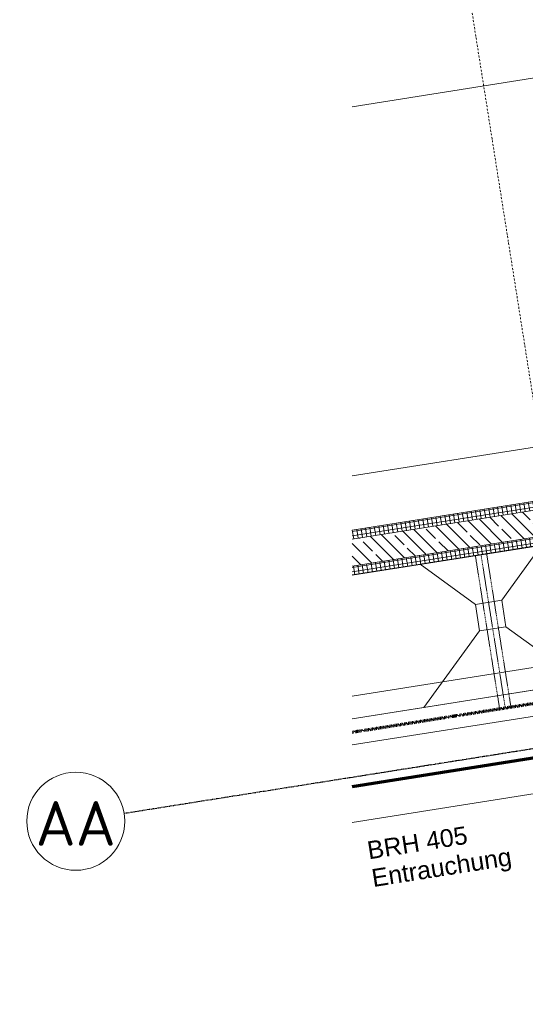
# Model space of a CAD drawing. Header units: millimetres. Extents: x 1523 to 75153, y -41886 to 10268.
# Tile 7 of 54: x 16299 to 19135, y -16506 to -10985. Entities that reach past the tile are written whole.
import ezdxf

# ---------------------------------------------------------------- set-up
doc = ezdxf.new("R2010")
doc.units = ezdxf.units.MM
for name, pattern in [('_Projekt 07 -  _  -  _  -  _  -', [7.5, 3.5, -2, 0, -2]), ('CAx_nichtHalbton', [20001.0584, 10000, -0.5292, 10000, -0.5292]), ('IMPORT-STRICHPUNKT _7_', [20, 10, -5, 0, -5]), ('IMPORT-VERDECKT _8_', [7.5, 5, -2.5]), ('Rasterlinie', [22.225, 12.7, -3.175, 3.175, -3.175])]:
    doc.linetypes.add(name, pattern=pattern)
for name, color, linetype, lineweight, true_color in [('10 VSI--Wärmeschutz _veritkal_', 7, 'Continuous', 13, 0x656565), ('20 A--Bodenplatte', 7, 'Continuous', 13, 0x656565), ('30 A--Träger _ Dachkonstruktion _Gitterrost_', 7, 'IMPORT-VERDECKT _8_', 13, 0x656565), ('65 V--Straßenbegrenzungslinie', 7, 'Continuous', 13, 0x656565), ('90 A--Achsraster _1_50_', 7, 'IMPORT-STRICHPUNKT _7_', 13, 0x656565), ('Neubau_10 A--Wand außen _ Luft-_Lichtschacht', 7, 'Continuous', 13, 0x656565), ('Neubau_10 A--Wand außen _tragend_', 7, 'Continuous', 13, 0x656565), ('Neubau_20 A--Bodenplatte', 7, 'Continuous', 13, 0x656565), ('Neubau_20 A--Gründungsbelag', 7, 'Continuous', 13, 0x656565), ('Xref_706_5_--_ÜP_-1_000_16_Übersichtsplan UG_IFC 2025_01_13_dwg', 7, 'Continuous', 13, 0x767676), ('XX', 7, 'Continuous', 18, 0x804040)]:
    doc.layers.add(name, color=color, linetype=linetype, lineweight=lineweight, true_color=true_color)
doc.layers.add('S-GRID-____-IDEN', color=7, linetype='Continuous', lineweight=9)
doc.layers.add('S-GRID-____-OTLN', color=7, linetype='Continuous', lineweight=9)
doc.styles.add('Arial_3', font='arial.ttf', dxfattribs={"height": 100})
doc.styles.add('ISOCPEUR_1', font='isocpeur.ttf', dxfattribs={"height": 250})
pattern_1 = [(275.336, (0, 0), (24.891662, 2.324905), []), (5.336, (0, 0), (-2.324905, 24.891662), [])]

# ---------------------------------------------------------------- blocks, each defined once
blk = doc.blocks.new('Xref_706_5_--_ÜP_-1_000_11_Übersichtsplan UG_IFC 2024_09_30_dwg_Rechteckige Fensteröffnung 27-41959968-SuD_-1UG gesamt Plot  - Blatt 2')
at = {"layer": '10 VSI--Wärmeschutz _veritkal_', "color": 9, "true_color": 0xcbcbcb, "flags": 128}
blk.add_lwpolyline([(538.3, 0), (-645, 0), (-645, 200), (570, 200)], dxfattribs=at)
blk = doc.blocks.new('Xref_706_5_--_ÜP_-1_000_11_Übersichtsplan UG_IFC 2024_09_30_dwg_1-Flügelfenster 27_2-V1-SuD_-1UG gesamt Plot  - Blatt 2')
at = {"layer": 'Neubau_10 A--Wand außen _tragend_', "color": 9, "true_color": 0xcbcbcb}
for p, q in [((675, 230), (-617.5, 230)), ((-581.1, 0), (595, 0)), ((595, -70), (-570, -70))]:
    blk.add_line(p, q, dxfattribs=at)
at = {"layer": 'Neubau_10 A--Wand außen _tragend_', "color": 9, "true_color": 0xcbcbcb, "flags": 128}
blk.add_lwpolyline([(-570, -70), (675, -70), (595, -70), (595, 0), (675, 0), (675, -20), (675, 0), (675, 180), (675, 230)], dxfattribs=at)
blk = doc.blocks.new('Xref_706_5_--_ÜP_-1_000_11_Übersichtsplan UG_IFC 2024_09_30_dwg_Standard-Rastermarker_7-41960560-SuD_-1UG gesamt Plot  - Blatt 2')
at = {"layer": '90 A--Achsraster _1_50_', "color": 9, "true_color": 0xcbcbcb}
blk.add_line((38626.4, 0), (93805.6, 0), dxfattribs=at)
blk = doc.blocks.new('Xref_706_5_--_ÜP_-1_000_11_Übersichtsplan UG_IFC 2024_09_30_dwg_Standard-Rastermarker_12-V4-SuD_-1UG gesamt Plot  - Blatt 2')
at = {"layer": '90 A--Achsraster _1_50_', "color": 9, "true_color": 0xcbcbcb}
blk.add_line((0, 0), (28500, 0), dxfattribs=at)
blk = doc.blocks.new('Xref_706_5_--_ÜP_-1_000_16_Übersichtsplan UG_IFC 2025_01_13_dwg-35469238-SuD_-1UG gesamt Plot  - Blatt 2')
at = {"layer": 'Neubau_10 A--Wand außen _ Luft-_Lichtschacht', "true_color": 0xcbcbcb}
h = blk.add_hatch(dxfattribs=at)
h.set_pattern_fill('FP_5', color=9, style=0, pattern_type=2)
h.set_pattern_definition(pattern_1)
h.paths.add_polyline_path([(9500.9, -72273.7), (9330.6, -70450.5), (9280.8, -70455.1), (9450.3, -72270.5), (9468.1, -72271.6), (9493.2, -72273.2)])
h = blk.add_hatch(dxfattribs=at)
h.set_pattern_fill('FP_5', color=9, style=0, pattern_type=2)
h.set_pattern_definition(pattern_1)
h.paths.add_polyline_path([(9298.8, -72260.8), (9131.4, -70469.1), (9081.6, -70473.7), (9248.3, -72257.6), (9257.2, -72258.1), (9298.8, -72260.8)])
h = blk.add_hatch(dxfattribs=at)
h.set_pattern_fill('FP_6', color=9, style=0, pattern_type=2)
h.set_pattern_definition([(221.336, (0, 0), (-99.07104, 112.6274), []), (221.336, (33.02, -37.54), (-99.07104, 112.6274), []), (221.336, (66.05, -75.08), (-99.07104, 112.6274), [75, -25])])
edge = h.paths.add_edge_path()
edge.add_line((9450.3, -72270.5), (9450.3, -72270.5))
edge.add_line((9450.3, -72270.5), (9280.8, -70455.1))
edge.add_line((9280.8, -70455.1), (9131.4, -70469.1))
edge.add_line((9131.4, -70469.1), (9298.8, -72260.8))
edge.add_line((9298.8, -72260.8), (9376.4, -72265.8))
at = {"layer": '20 A--Bodenplatte', "color": 9, "true_color": 0xcbcbcb, "flags": 128}
blk.add_lwpolyline([(10885.1, -72362.4), (10337.5, -66499.7), (9839.7, -66546.2), (10379.9, -72330)], dxfattribs=at)
at = {"layer": '30 A--Träger _ Dachkonstruktion _Gitterrost_', "color": 9, "true_color": 0xcbcbcb}
blk.add_line((9432.8, -71545.7), (10299.1, -71464.8), dxfattribs=at)
at = {"layer": '30 A--Träger _ Dachkonstruktion _Gitterrost_', "color": 9, "true_color": 0xcbcbcb, "flags": 128}
blk.add_lwpolyline([(10296.1, -71432.9), (9429.9, -71513.8), (9435.8, -71577.6), (10302, -71496.7)], close=True, dxfattribs=at)
at = {"layer": '65 V--Straßenbegrenzungslinie', "color": 9, "true_color": 0xcbcbcb}
blk.add_line((1637.4, -17158.8), (6880.7, -72106), dxfattribs=at)
at = {"layer": 'Neubau_10 A--Wand außen _ Luft-_Lichtschacht', "color": 9, "true_color": 0xcbcbcb}
for p, q in [((9058.5, -70226.2), (9248.3, -72257.6)), ((9257.7, -70207.6), (9450.3, -72270.5)), ((9307.4, -70202.9), (9500.9, -72273.7))]:
    blk.add_line(p, q, dxfattribs=at)
at = {"layer": 'Neubau_10 A--Wand außen _ Luft-_Lichtschacht', "color": 9, "true_color": 0xcbcbcb, "flags": 128}
blk.add_lwpolyline([(9298.8, -72260.8), (9108.3, -70221.5), (9257.7, -70207.6), (9307.4, -70202.9)], dxfattribs=at)
at = {"layer": 'Neubau_20 A--Bodenplatte', "color": 9, "true_color": 0xcbcbcb}
blk.add_line((8945.1, -72238.2), (8759.7, -70252.7), dxfattribs=at)
at = {"layer": 'Neubau_20 A--Bodenplatte', "color": 9, "true_color": 0xcbcbcb, "flags": 128}
for points in [[(10379.9, -72330), (9839.7, -66546.2), (9832.2, -66466.5), (9533.5, -66494.4), (9461.9, -65727.7)], [(8759.7, -70252.7), (10098.9, -70127.6), (10304.1, -72325.2)]]:
    blk.add_lwpolyline(points, dxfattribs=at)
at = {"layer": 'Neubau_20 A--Gründungsbelag', "color": 9, "true_color": 0xcbcbcb}
for p, q in [((10182.6, -71023.7), (10266.3, -71919.8)), ((9694.7, -71445.9), (9708.7, -71595.3))]:
    blk.add_line(p, q, dxfattribs=at)
at = {"layer": 'Neubau_20 A--Gründungsbelag', "color": 9, "true_color": 0xcbcbcb, "flags": 128}
for points in [[(9399.3, -71201), (9329.2, -70450.6), (10122.1, -70376.5), (10182.6, -71023.7), (9844.1, -71432), (9694.7, -71445.9), (9399.3, -71201), (9463.7, -71890.7)], [(15179.3, -72637.3), (14993.5, -70648.7), (10562.8, -71062.5), (10683, -72349.4)], [(9499.5, -72273.6), (9463.7, -71890.7), (9708.7, -71595.3), (9858, -71581.3), (9844.1, -71432), (9694.7, -71445.9), (9708.7, -71595.3), (9858, -71581.3)], [(9844.1, -71432), (9858, -71581.3), (10266.3, -71919.8), (10304.1, -72325.2)]]:
    blk.add_lwpolyline(points, dxfattribs=at)
for name, p, rotation in [('Xref_706_5_--_ÜP_-1_000_11_Übersichtsplan UG_IFC 2024_09_30_dwg_Standard-Rastermarker_7-41960560-SuD_-1UG gesamt Plot  - Blatt 2', (14224.8, -110805.2), 95.33628353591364), ('Xref_706_5_--_ÜP_-1_000_11_Übersichtsplan UG_IFC 2024_09_30_dwg_Standard-Rastermarker_12-V4-SuD_-1UG gesamt Plot  - Blatt 2', (31644.5, -69043.1), 185.3362835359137), ('Xref_706_5_--_ÜP_-1_000_11_Übersichtsplan UG_IFC 2024_09_30_dwg_Rechteckige Fensteröffnung 27-41959968-SuD_-1UG gesamt Plot  - Blatt 2', (10127.8, -71781.1), 275.3362835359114)]:
    blk.add_blockref(name, p, dxfattribs=dict(rotation=rotation))
at = {"extrusion": (0, 0, -1), "zscale": -0.9999999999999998, "rotation": 84.66371646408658}
blk.add_blockref('Xref_706_5_--_ÜP_-1_000_11_Übersichtsplan UG_IFC 2024_09_30_dwg_1-Flügelfenster 27_2-V1-SuD_-1UG gesamt Plot  - Blatt 2', (-10396.6, -71756), dxfattribs=at)
at = {"layer": 'Neubau_10 A--Wand außen _tragend_', "char_height": 100, "attachment_point": 1, "rotation": 95.3363, "line_spacing_factor": 0.941778, "style": 'Arial_3'}
for s, insert, width in [('Entrauchung', (11154.2, -72277.8), 947.577), ('BRH 405', (10997.7, -72292.4), 677.016)]:
    blk.add_mtext(s, dxfattribs=dict(at, insert=insert, width=width))
blk = doc.blocks.new('Raster - Rasterbeschriftung-19777754-SuD_-1UG gesamt Plot  - Blatt 2')
at = {"layer": 'S-GRID-____-IDEN'}
blk.add_circle((0, 0), 5.5, dxfattribs=at)

msp = doc.modelspace()

# ---------------------------------------------------------------- linework, layer by layer
at = {"layer": 'S-GRID-____-OTLN', "linetype": 'Rasterlinie', "lineweight": 25}
msp.add_line((73944.576, -6399.075), (16884.88, -15436.443), dxfattribs=at)
at = {"layer": 'XX', "color": 5, "linetype": '_Projekt 07 -  _  -  _  -  _  -', "lineweight": 70, "true_color": 0x0000ff}
msp.add_line((40580.774, -11430.902), (18164.802, -14981.243), dxfattribs=at)
at = {"layer": 'XX', "color": 7, "linetype": 'CAx_nichtHalbton', "lineweight": 70, "true_color": 0xffffff}
msp.add_line((18164.802, -15284.346), (19441.4, -15082.153), dxfattribs=at)

# ---------------------------------------------------------------- block references
at = {"layer": 'S-GRID-____-IDEN', "xscale": 49.99999999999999, "yscale": 49.99999999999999, "zscale": 49.99999999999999, "rotation": 99.00000000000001}
msp.add_blockref('Raster - Rasterbeschriftung-19777754-SuD_-1UG gesamt Plot  - Blatt 2', (16613.265, -15479.462), dxfattribs=at)
at = {"layer": 'Xref_706_5_--_ÜP_-1_000_16_Übersichtsplan UG_IFC 2025_01_13_dwg', "color": 9, "true_color": 0xcbcbcb, "rotation": 273.6637164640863}
msp.add_blockref('Xref_706_5_--_ÜP_-1_000_16_Übersichtsplan UG_IFC 2025_01_13_dwg-35469238-SuD_-1UG gesamt Plot  - Blatt 2', (89683.72, 0), dxfattribs=at)

# ---------------------------------------------------------------- texts
at = {"layer": 'S-GRID-____-IDEN', "insert": (16388.049, -15366.602), "char_height": 250, "width": 545.1475, "attachment_point": 1, "style": 'ISOCPEUR_1'}
msp.add_mtext('AA', dxfattribs=at)

doc.saveas('drawing.dxf')
